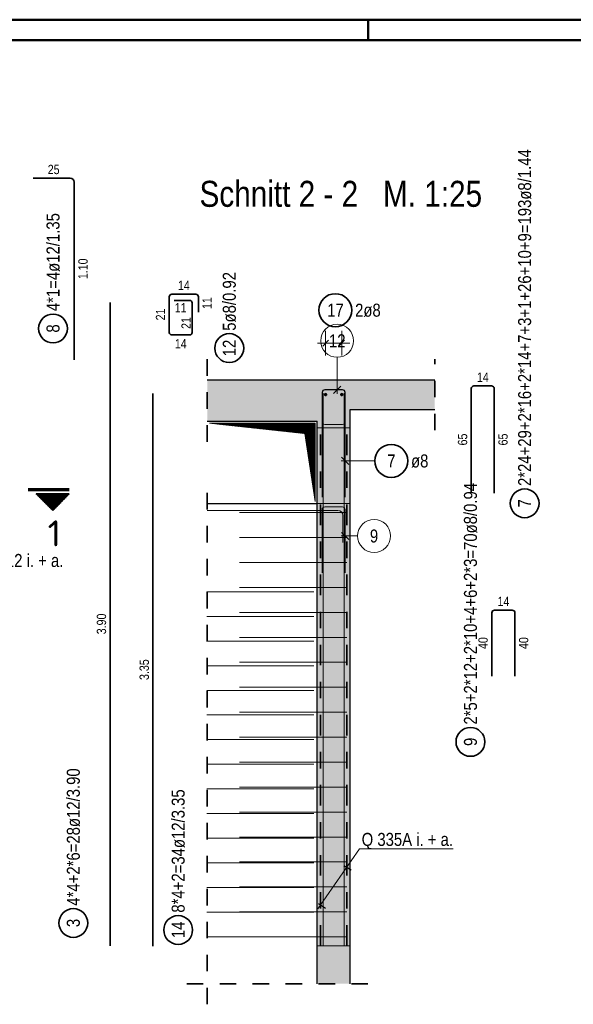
# Model space of a CAD drawing. Header units: millimetres. Extents: x -16 to 44.7, y 0 to 21.2.
# Tile 26 of 49: x 17.9 to 21.2, y 15.1 to 21. Entities that reach past the tile are written whole.
import ezdxf
from ezdxf.enums import TextEntityAlignment as Align

# ---------------------------------------------------------------- set-up
doc = ezdxf.new("R2010")
doc.units = ezdxf.units.MM
for name, pattern in [('DASHDOT', [1, 0.5, -0.25, 0, -0.25]), ('DASHDOTX2', [2, 1, -0.5, 0, -0.5]), ('HIDDEN', [0.375, 0.25, -0.125])]:
    doc.linetypes.add(name, pattern=pattern)
doc.layers.add('nplo Bewehrung', color=7, linetype='Continuous', lineweight=20)
doc.styles.add('Arial Narrow', font='ARIALN.TTF')
doc.styles.add('isocp', font='isocp', dxfattribs={"width": 1.1})
doc.linetypes.add('STRAKON_Linetype_13', pattern='A,15,[130,ltypeshp.shx,S=1.875,R=-30,X=0,Y=0],-1.875,[130,ltypeshp.shx,S=1.875,R=-30,X=0,Y=0]', length=16.875)

msp = doc.modelspace()

# ---------------------------------------------------------------- hatches: boundary and pattern name
at = {"lineweight": 13, "true_color": 0xd7ffd7}
for points in [[(19.889958, 18.661074), (20.403379, 18.661074), (20.403379, 18.841074), (19.023594, 18.841074), (19.023594, 18.591074), (19.889958, 18.591074)], [(19.689958, 15.41108), (19.889958, 15.41108), (19.889958, 18.591074), (19.689958, 18.591074)], [(19.689958, 15.18108), (19.889958, 15.18108), (19.889958, 15.41108), (19.689958, 15.41108)]]:
    msp.add_hatch(color=254, dxfattribs=at).paths.add_polyline_path(points)
at = {"lineweight": 13}
h = msp.add_hatch(dxfattribs=at)
h.set_pattern_fill('Mau', color=6, scale=0.01, angle=45, style=0, pattern_type=2)
h.set_pattern_definition([(45, (0, 0), (-0.00183847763, 0.00183847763), [])])
h.paths.add_polyline_path([(19.036115, 18.578594), (19.615083, 18.515949), (19.678269, 18.103553), (19.677478, 18.578553)])
at = {"lineweight": 50}
h = msp.add_hatch(dxfattribs=at)
h.set_pattern_fill('Mau', color=4, scale=0.01, angle=270, style=0, pattern_type=2)
h.set_pattern_definition([(270, (0, 0), (0.01, -2e-18), [])])
h.paths.add_polyline_path([(17.985962, 18.150444), (18.085962, 18.050444), (18.185962, 18.150444)])

# ---------------------------------------------------------------- linework, layer by layer
at = {"color": 4, "linetype": 'Continuous', "lineweight": 50}
for p, q in [((43.75, 21.025), (0, 21.025)), ((20, 21.025), (20, 20.9)), ((43.625, 20.9), (0.5, 20.9))]:
    msp.add_line(p, q, dxfattribs=at)
at = {"color": 2, "linetype": 'Continuous', "lineweight": 35}
for p, q in [((17.965844, 20.063963), (18.191844, 20.063963)), ((18.215844, 20.039963), (18.215844, 18.963963)), ((18.792671, 19.129705), (18.792671, 19.345199)), ((18.808671, 19.361199), (18.953339, 19.361199)), ((18.969339, 19.345199), (18.969339, 19.251199)), ((18.434153, 15.41108), (18.434153, 19.31108)), ((18.821839, 19.323699), (18.915839, 19.323699)), ((18.931839, 19.307699), (18.931839, 19.129705)), ((18.915839, 19.113705), (18.808671, 19.113705)), ((20.748829, 18.804571), (20.641661, 18.804571)), ((18.69384, 18.759039), (18.69384, 15.409039)), ((20.625661, 18.788571), (20.625661, 18.154571)), ((20.764829, 18.154571), (20.764829, 18.788571)), ((18.185962, 18.150444), (17.985962, 18.150444)), ((18.085962, 18.050444), (17.985962, 18.150444)), ((18.185962, 18.150444), (18.085962, 18.050444)), ((20.750174, 17.045339), (20.750174, 17.429339)), ((20.766174, 17.445339), (20.874174, 17.445339)), ((20.890174, 17.429339), (20.890174, 17.045339))]:
    msp.add_line(p, q, dxfattribs=at)
at = {"color": 5, "linetype": 'Continuous', "lineweight": 18}
for p, q in [((19.741729, 19.139004), (19.741729, 18.989004)), ((19.839046, 19.139004), (19.839046, 18.989004)), ((19.691729, 19.064004), (19.889046, 19.064004)), ((20.040062, 18.350055), (19.834958, 18.350055)), ((19.946384, 15.998421), (19.693382, 15.635821)), ((20.515137, 15.998421), (19.946384, 15.998421))]:
    msp.add_line(p, q, dxfattribs=at)
at = {"color": 3, "linetype": 'Continuous', "lineweight": 25}
for p, q in [((19.759407, 19.081681), (19.724051, 19.046326)), ((19.856724, 19.081681), (19.821369, 19.046326)), ((19.023594, 18.841074), (20.403379, 18.841074)), ((19.72079, 18.765074), (19.72079, 18.131074)), ((19.843958, 18.781074), (19.73679, 18.781074)), ((19.859958, 18.131074), (19.859958, 18.765074)), ((19.889958, 18.591074), (19.889958, 18.661074)), ((19.889958, 18.661074), (20.403379, 18.661074)), ((19.023594, 18.591074), (19.689958, 18.591074)), ((19.689958, 15.41108), (19.689958, 18.591074)), ((19.889958, 15.41108), (19.889958, 18.591074)), ((19.837861, 18.372152), (19.882055, 18.327958)), ((19.023594, 18.091074), (19.689958, 18.091074)), ((19.852039, 15.896676), (19.89723, 15.870314)), ((19.697566, 15.666398), (19.741316, 15.638654)), ((19.689958, 15.18108), (19.689958, 15.41108)), ((19.889958, 15.18108), (19.889958, 15.41108))]:
    msp.add_line(p, q, dxfattribs=at)
at = {"color": 2, "linetype": 'HIDDEN', "lineweight": 35, "ltscale": 0.25}
for p, q in [((19.023594, 18.466074), (19.023594, 18.966074)), ((20.403379, 18.536074), (20.403379, 18.966074)), ((19.023594, 15.05608), (19.023594, 18.216074)), ((18.898594, 15.18108), (20.014958, 15.18108))]:
    msp.add_line(p, q, dxfattribs=at)
at = {"color": 9, "linetype": 'Continuous', "lineweight": 0}
for p, q in [((19.81154, 18.978378), (19.81154, 18.756074)), ((19.789442, 18.758977), (19.833637, 18.803171)), ((19.72079, 18.58708), (19.72079, 18.765074)), ((19.73679, 18.781074), (19.843958, 18.781074)), ((19.749958, 18.781074), (19.843958, 18.781074)), ((19.859958, 18.765074), (19.859958, 18.58708)), ((19.859958, 18.765074), (19.859958, 18.671074)), ((19.843958, 18.57108), (19.73679, 18.57108)), ((19.69079, 18.55108), (19.889958, 18.55108)), ((19.689958, 18.091074), (19.889958, 18.091074)), ((19.719958, 17.671074), (19.719958, 18.055074)), ((19.735958, 18.071074), (19.843958, 18.071074)), ((19.859958, 18.055074), (19.859958, 17.671074)), ((19.837861, 17.917198), (19.882055, 17.873003)), ((19.935286, 17.895101), (19.834958, 17.895101))]:
    msp.add_line(p, q, dxfattribs=at)
at = {"color": 6, "linetype": 'Continuous', "lineweight": 13}
for p, q in [((19.036115, 18.578594), (19.677478, 18.578553)), ((19.036115, 18.578594), (19.615083, 18.515949)), ((19.677478, 18.578553), (19.678269, 18.103553)), ((19.615083, 18.515949), (19.678269, 18.103553))]:
    msp.add_line(p, q, dxfattribs=at)
at = {"color": 3, "linetype": 'HIDDEN', "lineweight": 25, "ltscale": 0.25}
for p, q in [((19.689958, 18.591074), (19.69079, 18.591074)), ((19.69079, 18.091074), (19.69079, 18.591074)), ((19.689958, 18.091074), (19.69079, 18.091074))]:
    msp.add_line(p, q, dxfattribs=at)
at = {"color": 2, "linetype": 'DASHDOT', "lineweight": 35, "ltscale": 0.25}
for p, q in [((19.709958, 15.41108), (19.709958, 18.591074)), ((19.869958, 15.41108), (19.869958, 18.591074))]:
    msp.add_line(p, q, dxfattribs=at)
at = {"color": 1, "linetype": 'DASHDOTX2', "lineweight": 70, "ltscale": 0.25}
msp.add_line((18.185962, 18.175444), (17.535962, 18.175444), dxfattribs=at)
at = {"color": 6, "linetype": 'STRAKON_Linetype_13', "lineweight": 13, "ltscale": 0.01}
msp.add_line((19.689958, 15.41108), (19.889958, 15.41108), dxfattribs=at)
at = {"color": 2, "linetype": 'Continuous', "lineweight": 35}
for centre, radius in [((19.800537, 19.264004), 0.1), ((18.087308, 19.15298), 0.0875), ((19.156839, 19.034146), 0.0875), ((20.140062, 18.350055), 0.1), ((20.949253, 18.093096), 0.0875), ((20.620479, 16.646991), 0.0875), ((18.210487, 15.548966), 0.0875), ((18.846772, 15.506689), 0.0875)]:
    msp.add_circle(centre, radius, dxfattribs=at)
at = {"color": 9, "linetype": 'Continuous', "lineweight": 0}
for centre in [(19.81154, 19.078378), (20.035286, 17.895101)]:
    msp.add_circle(centre, 0.1, dxfattribs=at)
at = {"color": 4, "linetype": 'Continuous', "lineweight": 50}
for centre, radius in [((19.741729, 18.752549), 0.004), ((19.741729, 18.752549), 0.004), ((19.741729, 18.752549), 0.0036), ((19.741729, 18.752549), 0.0028), ((19.741729, 18.752549), 0.002), ((19.741729, 18.752549), 0.0012), ((19.741729, 18.752549), 0.0004), ((19.839046, 18.752549), 0.004), ((19.839046, 18.752549), 0.004), ((19.839046, 18.752549), 0.0036), ((19.839046, 18.752549), 0.0028), ((19.839046, 18.752549), 0.002), ((19.839046, 18.752549), 0.0012), ((19.839046, 18.752549), 0.0004)]:
    msp.add_circle(centre, radius, dxfattribs=at)
at = {"color": 2, "linetype": 'Continuous', "lineweight": 35}
for centre, radius, start, end in [((18.191844, 20.039963), 0.024, 0, 90), ((18.808671, 19.345199), 0.016, 90, 180), ((18.953339, 19.345199), 0.016, 0, 90), ((18.915839, 19.307699), 0.016, 0, 90), ((18.808671, 19.129705), 0.016, 180, 270), ((18.915839, 19.129705), 0.016, 270, 0), ((20.641661, 18.788571), 0.016, 90, 180), ((20.748829, 18.788571), 0.016, 0, 90), ((20.766174, 17.429339), 0.016, 90, 180), ((20.874174, 17.429339), 0.016, 0, 90)]:
    msp.add_arc(centre, radius, start, end, dxfattribs=at)
at = {"color": 3, "linetype": 'Continuous', "lineweight": 25}
for centre, start, end in [((19.73679, 18.765074), 90, 180), ((19.843958, 18.765074), 0, 90)]:
    msp.add_arc(centre, 0.016, start, end, dxfattribs=at)
at = {"color": 9, "linetype": 'Continuous', "lineweight": 0}
for centre, start, end in [((19.73679, 18.765074), 90, 180), ((19.843958, 18.765074), 0, 90), ((19.843958, 18.765074), 0, 90), ((19.73679, 18.58708), 180, 270), ((19.843958, 18.58708), 270, 0), ((19.735958, 18.055074), 90, 180), ((19.843958, 18.055074), 0, 90)]:
    msp.add_arc(centre, 0.016, start, end, dxfattribs=at)
at = {"layer": 'nplo Bewehrung', "color": 9, "linetype": 'Continuous', "lineweight": 0}
for p, q in [((19.725958, 15.41108), (19.725958, 18.76108)), ((19.725958, 15.41108), (19.725958, 18.76108)), ((19.853958, 15.41108), (19.853958, 18.76108)), ((19.853958, 15.41108), (19.853958, 18.76108)), ((19.815958, 18.050074), (19.023594, 18.050074)), ((19.219958, 18.037072), (19.869958, 18.037072)), ((19.845958, 17.856074), (19.845958, 18.020074)), ((19.219958, 17.885778), (19.869958, 17.885778)), ((19.219958, 17.734485), (19.869958, 17.734485)), ((19.019958, 17.55708), (19.669958, 17.55708)), ((19.219958, 17.583191), (19.869958, 17.583191)), ((19.219958, 17.431897), (19.869958, 17.431897)), ((19.019958, 17.407651), (19.669958, 17.407651)), ((19.019958, 17.258222), (19.669958, 17.258222)), ((19.219958, 17.280604), (19.869958, 17.280604)), ((19.019958, 17.108793), (19.669958, 17.108793)), ((19.219958, 17.12931), (19.869958, 17.12931)), ((19.019958, 16.959364), (19.669958, 16.959364)), ((19.219958, 16.978016), (19.869958, 16.978016)), ((19.019958, 16.809935), (19.669958, 16.809935)), ((19.219958, 16.826723), (19.869958, 16.826723)), ((19.019958, 16.660506), (19.669958, 16.660506)), ((19.219958, 16.675429), (19.869958, 16.675429)), ((19.019958, 16.511077), (19.669958, 16.511077)), ((19.219958, 16.524135), (19.869958, 16.524135)), ((19.019958, 16.361648), (19.669958, 16.361648)), ((19.219958, 16.372842), (19.869958, 16.372842)), ((19.019958, 16.212219), (19.669958, 16.212219)), ((19.219958, 16.221548), (19.869958, 16.221548)), ((19.019958, 16.06279), (19.669958, 16.06279)), ((19.219958, 16.070254), (19.869958, 16.070254)), ((19.019958, 15.913361), (19.669958, 15.913361)), ((19.219958, 15.918961), (19.869958, 15.918961)), ((19.019958, 15.763932), (19.669958, 15.763932)), ((19.219958, 15.767667), (19.869958, 15.767667)), ((19.019958, 15.614503), (19.669958, 15.614503)), ((19.219958, 15.616373), (19.869958, 15.616373)), ((19.019958, 15.465074), (19.669958, 15.465074)), ((19.219958, 15.46508), (19.869958, 15.46508))]:
    msp.add_line(p, q, dxfattribs=at)
msp.add_arc((19.815958, 18.020074), 0.03, 0, 90, dxfattribs=at)

# ---------------------------------------------------------------- texts
at = {"color": 1, "lineweight": 70, "style": 'Arial Narrow'}
msp.add_text('Schnitt 2 - 2   M. 1:25', height=0.1575, dxfattribs=at).set_placement((18.976274, 19.890637))
at = {"color": 2, "lineweight": 35, "style": 'isocp', "width": 1.15}
msp.add_text('1', height=0.1575, dxfattribs=at).set_placement((18.095088, 17.832244), align=Align.CENTER)
at = {"color": 2, "lineweight": 35, "style": 'Arial Narrow'}
msp.add_text('Q 335A i. + a.', height=0.07875, dxfattribs=at).set_placement((19.96028, 16.016451))
at = {"color": 2, "lineweight": 35, "char_height": 0.07875, "attachment_point": 1, "rotation": 90, "line_spacing_factor": 0.9, "style": 'Arial Narrow'}
for s, insert in [('2*24+29+2*16+2*14+7+3+1+26+10+9=193ø8/1.44', (20.909878, 18.198096)), ('4*1=4ø12/1.35', (18.047933, 19.25798)), ('5ø8/0.92', (19.117464, 19.139146)), ('8', (18.047933, 19.128174)), ('12', (19.117464, 18.984534)), ('2*5+2*12+2*10+4+6+2*3=70ø8/0.94', (20.581104, 16.751991)), ('7', (20.909878, 18.06829)), ('4*4+2*6=28ø12/3.90', (18.171112, 15.653966)), ('9', (20.581104, 16.622185)), ('8*4+2=34ø12/3.35', (18.807397, 15.611689)), ('3', (18.171112, 15.52416)), ('14', (18.807397, 15.457077))]:
    msp.add_mtext(s, dxfattribs=dict(at, insert=insert))
at = {"color": 3, "lineweight": 25, "char_height": 0.05625, "attachment_point": 1, "line_spacing_factor": 0.9, "style": 'Arial Narrow'}
for s, insert in [('25', (18.055406, 20.145213)), ('14', (18.845567, 19.442449)), ('11', (18.826115, 19.307224)), ('14', (18.826817, 19.088705)), ('14', (20.659808, 18.885821)), ('14', (20.784737, 17.526589))]:
    msp.add_mtext(s, dxfattribs=dict(at, insert=insert))
at = {"color": 3, "lineweight": 25, "char_height": 0.05625, "attachment_point": 1, "rotation": 90, "line_spacing_factor": 0.9, "style": 'Arial Narrow'}
for s, insert in [('1.10', (18.240844, 19.452088)), ('11', (18.994339, 19.270762)), ('21', (18.711421, 19.202015)), ('21', (18.866535, 19.150358)), ('65', (20.544411, 18.444133)), ('65', (20.789829, 18.444133)), ('3.90', (18.352903, 17.299205)), ('40', (20.668924, 17.209901)), ('40', (20.915174, 17.209901)), ('3.35', (18.61259, 17.022164))]:
    msp.add_mtext(s, dxfattribs=dict(at, insert=insert))
at = {"color": 2, "lineweight": 35, "char_height": 0.07875, "attachment_point": 1, "line_spacing_factor": 0.9, "style": 'Arial Narrow'}
for s, insert in [('17', (19.750924, 19.303379)), ('2ø8', (19.920537, 19.303379)), ('7', (20.115256, 18.38943)), ('ø8', (20.260062, 18.38943)), ('1ø12 i. + a.', (17.696235, 17.786195))]:
    msp.add_mtext(s, dxfattribs=dict(at, insert=insert))
at = {"color": 9, "lineweight": 0, "char_height": 0.07875, "attachment_point": 1, "line_spacing_factor": 0.9, "style": 'Arial Narrow'}
for s, insert in [('12', (19.761927, 19.117753)), ('9', (20.01048, 17.934476))]:
    msp.add_mtext(s, dxfattribs=dict(at, insert=insert))

doc.saveas('drawing.dxf')
